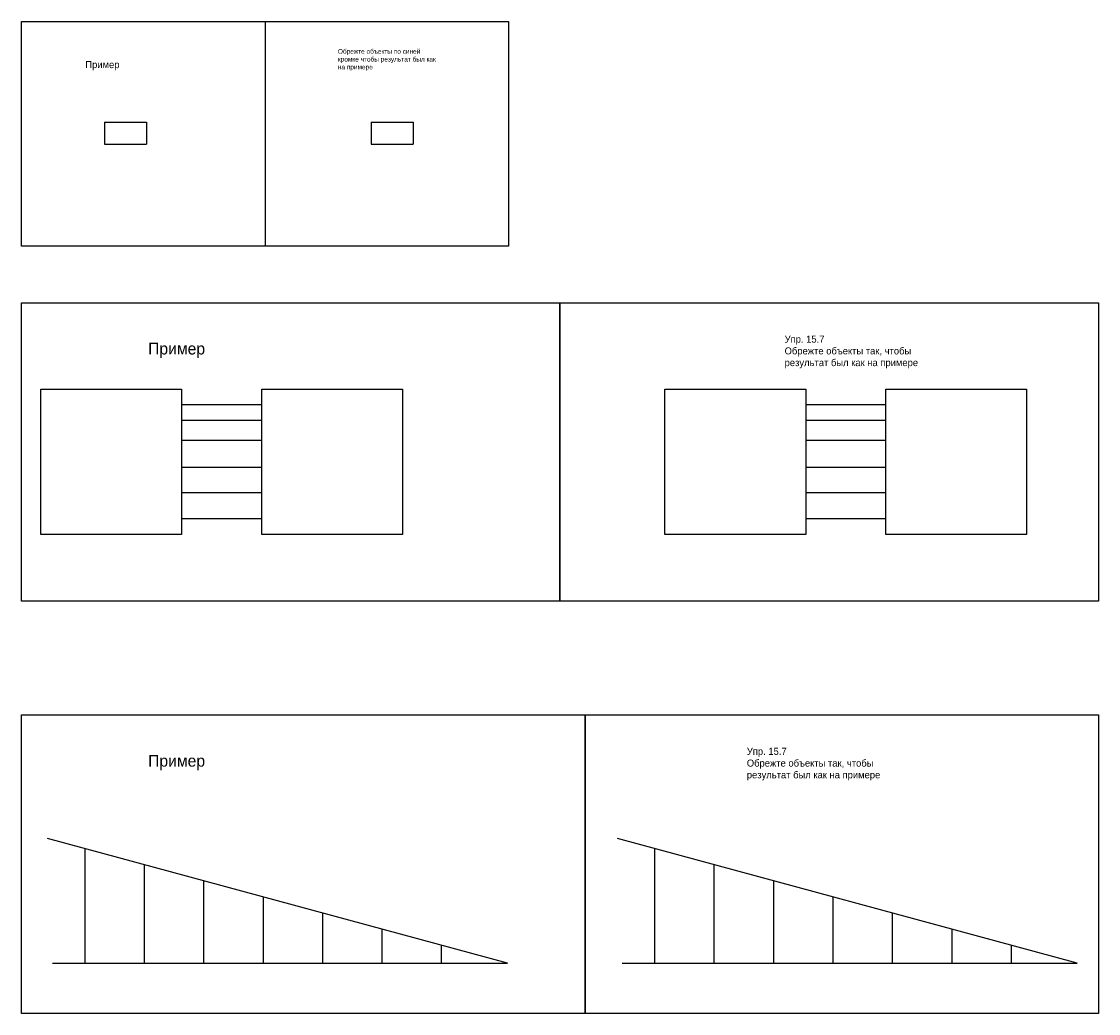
# Model space of a CAD drawing. Header units: millimetres. Extents: x -30660 to -29742, y 64419 to 66314.
# Tile 1 of 2: x -30660 to -29742, y 64419 to 65265. Entities that reach past the tile are written whole.
import ezdxf

# ---------------------------------------------------------------- set-up
doc = ezdxf.new("R2010")
doc.units = ezdxf.units.MM

msp = doc.modelspace()

# ---------------------------------------------------------------- linework, layer by layer
at = {"ltscale": 100}
for p, q in [((-30452.64, 65265.04), (-30452.64, 65073.63)), ((-30523.8, 64938.42), (-30455.49, 64938.42)), ((-29991.67, 64938.42), (-29923.36, 64938.42)), ((-30523.8, 64925.2), (-30455.49, 64925.2)), ((-29991.67, 64925.2), (-29923.36, 64925.2)), ((-30523.8, 64908.12), (-30455.49, 64908.12)), ((-29991.67, 64908.12), (-29923.36, 64908.12)), ((-30523.8, 64884.99), (-30455.49, 64884.99)), ((-29991.67, 64884.99), (-29923.36, 64884.99)), ((-30523.8, 64863.5), (-30455.49, 64863.5)), ((-29991.67, 64863.5), (-29923.36, 64863.5)), ((-30523.8, 64841.47), (-30455.49, 64841.47)), ((-29991.67, 64841.47), (-29923.36, 64841.47)), ((-30606.15, 64462.36), (-30606.15, 64560.01)), ((-30120.29, 64462.36), (-30120.29, 64560.01)), ((-30555.47, 64462.36), (-30555.47, 64546.27)), ((-30069.62, 64462.36), (-30069.62, 64546.27)), ((-30504.79, 64462.36), (-30504.79, 64532.53)), ((-30018.94, 64462.36), (-30018.94, 64532.53)), ((-30454.11, 64462.36), (-30454.11, 64518.79)), ((-29968.26, 64462.36), (-29968.26, 64518.79)), ((-30403.44, 64462.36), (-30403.44, 64505.05)), ((-29917.58, 64462.36), (-29917.58, 64505.05)), ((-30352.76, 64462.36), (-30352.76, 64491.31)), ((-29866.9, 64462.36), (-29866.9, 64491.31)), ((-30302.08, 64462.36), (-30302.08, 64477.58)), ((-29816.22, 64462.36), (-29816.22, 64477.58))]:
    msp.add_line(p, q, dxfattribs=at)
at = {"color": 5, "ltscale": 100}
for p, q in [((-30589.51, 65179.3), (-30589.51, 65160.37)), ((-30553.63, 65179.3), (-30553.63, 65160.37)), ((-30362.28, 65179.3), (-30362.28, 65160.37)), ((-30326.41, 65179.3), (-30326.41, 65160.37))]:
    msp.add_line(p, q, dxfattribs=at)
at = {"color": 1, "ltscale": 100}
for p, q in [((-30589.51, 65179.3), (-30553.63, 65179.3)), ((-30362.28, 65179.3), (-30326.41, 65179.3)), ((-30589.51, 65160.37), (-30553.63, 65160.37)), ((-30362.28, 65160.37), (-30326.41, 65160.37))]:
    msp.add_line(p, q, dxfattribs=at)
at = {"color": 6, "ltscale": 100}
for p, q in [((-30245.96, 64462.36), (-30638.1, 64568.68)), ((-29760.1, 64462.36), (-30152.24, 64568.68)), ((-30633.9, 64462.36), (-30245.96, 64462.36)), ((-30148.04, 64462.36), (-29760.1, 64462.36))]:
    msp.add_line(p, q, dxfattribs=at)
at = {"ltscale": 100}
for points in [[(-30660.27, 65265.04), (-30245, 65265.04), (-30245, 65073.63), (-30660.27, 65073.63)], [(-30660.27, 65025.31), (-29742.06, 65025.31), (-29742.06, 64770.81), (-30660.27, 64770.81)], [(-30201.17, 65025.31), (-30201.17, 65025.31), (-30201.17, 64770.81), (-30201.17, 64770.81)], [(-30660.27, 64673.89), (-29742.06, 64673.89), (-29742.06, 64419.39), (-30660.27, 64419.39)], [(-30179.79, 64673.89), (-30179.79, 64673.89), (-30179.79, 64419.39), (-30179.79, 64419.39)]]:
    msp.add_lwpolyline(points, close=True, dxfattribs=at)
at = {"color": 5, "ltscale": 100}
for points in [[(-30643.89, 64951.64), (-30523.8, 64951.64), (-30523.8, 64827.7), (-30643.89, 64827.7)], [(-30455.49, 64951.64), (-30335.41, 64951.64), (-30335.41, 64827.7), (-30455.49, 64827.7)], [(-30111.76, 64951.64), (-29991.67, 64951.64), (-29991.67, 64827.7), (-30111.76, 64827.7)], [(-29923.36, 64951.64), (-29803.28, 64951.64), (-29803.28, 64827.7), (-29923.36, 64827.7)]]:
    msp.add_lwpolyline(points, close=True, dxfattribs=at)

# ---------------------------------------------------------------- texts
at = {"ltscale": 100, "attachment_point": 1}
for s, insert, char_height, width in [('\\pxql;Обрежте объекты по синей кромке чтобы результат был как на примере\\P\\P', (-30390.56, 65241.6), 4, 86.0968), ('\\pxql;{\\H1.5x;Пример}\\P\\P\\P', (-30605.88, 65231.33), 4, 86.0968), ('\\pxql;Пример\\P', (-30552.35, 64991.2), 10, 92.9309), ('\\pxql;Упр. 15.7\\PОбрежте объекты так, чтобы результат был как на примере', (-30009.67, 64997.26), 6, 134.2444), ('\\pxql;Упр. 15.7\\PОбрежте объекты так, чтобы результат был как на примере', (-30041.89, 64645.85), 6, 134.2444), ('\\pxql;Пример\\P', (-30552.35, 64639.79), 10, 92.9309)]:
    msp.add_mtext(s, dxfattribs=dict(at, insert=insert, char_height=char_height, width=width))

doc.saveas('drawing.dxf')
